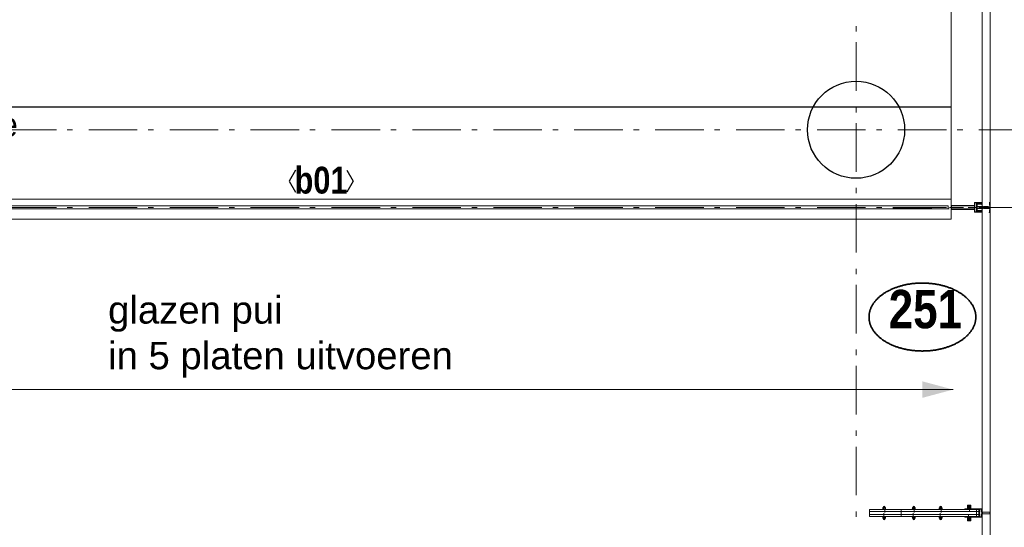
# Model space of a CAD drawing. Header units: millimetres. Extents: x 45699 to 251499, y 244 to 86446.
# Tile 201 of 240: x 235528 to 240598, y 44752 to 47367. Entities that reach past the tile are written whole.
import ezdxf
from ezdxf.enums import TextEntityAlignment as Align

# ---------------------------------------------------------------- set-up
doc = ezdxf.new("R2010")
doc.units = ezdxf.units.MM
doc.header["$LTSCALE"] = 400
for name, pattern in [('STYLE_06', [1.041641, 0.625, -0.208282, 0.069427, -0.138931]), ('STYLE_15', [0.240945, 0.11811, -0.059055, 0.004724, -0.059055]), ('STYLE_16', [0.177165, 0.11811, -0.059055]), ('STYLE_21', [0.138889, 0.069444, -0.069444])]:
    doc.linetypes.add(name, pattern=pattern)
for name, color, linetype, lineweight in [('Buitenkozijnen', 140, 'Continuous', 15), ('Detailaanduiding', 5, 'Continuous', 70), ('Kozijnmerken', 43, 'Continuous', 9), ('mat-baksteen', 5, 'Continuous', 25), ('mat-beton (ihwg)', 5, 'Continuous', 25), ('mat-glas-vert', 140, 'Continuous', 15), ('None', 7, 'Continuous', 9), ('Tekst', 140, 'Continuous', 15)]:
    doc.layers.add(name, color=color, linetype=linetype, lineweight=lineweight)
doc.layers.add('inlay', color=6, linetype='Continuous')
doc.layers.add('plat', color=5, linetype='Continuous')
doc.styles.add('Arial', font='arial.ttf', dxfattribs={"height": 176.388889})
doc.styles.add('Arial Narrow (bold)', font='ARIALNB.TTF', dxfattribs={"height": 172.861111})
doc.styles.add('s100', font='stylu.ttf', dxfattribs={"height": 100})
doc.styles.get("Standard").update_dxf_attribs({"font": 'arial.ttf'})

# ---------------------------------------------------------------- blocks, each defined once
blk = doc.blocks.new('*U671')
at = {"layer": 'mat-glas-vert', "color": 140, "lineweight": 15}
blk.add_lwpolyline([(44638.1, 8219.8), (44654.1, 8219.8), (44654.1, 2858), (51425.9, 2858), (51425.9, 2842), (44638.1, 2842)], close=True, dxfattribs=at)
at = {"layer": 'None', "color": 8, "linetype": 'Continuous', "lineweight": 5}
blk.add_lwpolyline([(44626.1, 8219.8), (44666.1, 8219.8), (44666.1, 2893), (51440.9, 2892.9), (51440.9, 2790), (50125.7, 2790), (44626.1, 2790)], close=True, dxfattribs=at)
blk = doc.blocks.new('Kolom O 500')
at = {"layer": 'mat-beton (ihwg)', "lineweight": 25}
blk.add_circle((0, 0), 250, dxfattribs=at)
blk = doc.blocks.new('*U497')
at = {"layer": 'None', "color": 8, "lineweight": 5, "flags": 128}
for points in [[(-5, -154.3), (-5, -154.3, 0.414214), (-5.5, -154.8), (-5.5, -172.5), (-5.5, -172.5, 0.414214), (-5, -173), (-4, -173), (-4, -173, 0.414214), (-3.5, -172.5), (-3.5, -172.5, 0.414214), (-4, -172), (-4.5, -172), (-4.5, -168.8), (-4.5, -168.8, -0.414214), (-4, -168.3), (-2.7, -168.3), (-2.7, -168.3, 0.221695), (-1.9, -167.9), (-0.8, -166.5), (-0.8, -166.5, -0.466308), (0.8, -166.5), (2, -167.9), (2, -167.9, 0.221695), (2.7, -168.3), (4, -168.3), (4, -168.3, -0.414214), (4.5, -168.8), (4.5, -172), (4, -172), (4, -172, 0.414214), (3.5, -172.5), (3.5, -172.5, 0.414214), (4, -173), (5, -173), (5, -173, 0.414214), (5.5, -172.5), (5.5, -154.8), (5.5, -154.8, 0.414214), (5, -154.3), (4.7, -154.3), (4.7, -155), (4.7, -155, -0.414214), (4.4, -155.3), (4.1, -155.3), (4.1, -155.3, -0.414214), (3.3, -154.5), (3.3, -150.6), (3.3, -150.6, -0.414214), (4.1, -149.8), (4.4, -149.8), (4.4, -149.8, -0.414214), (4.7, -150.1), (4.7, -150.8), (5, -150.8), (5, -150.8, 0.414214), (5.5, -150.3), (5.5, -137.6), (5.5, -137.6, 0.351868), (5.3, -137.3), (5.3, -137.3, 0.351868), (4.9, -137.5), (4.1, -139.2), (4.1, -139.2, 0.314902), (4.2, -139.4), (4.5, -139.7), (4.5, -139.7, -0.198912), (4.5, -139.9), (4.5, -140.1), (4.5, -140.1, -0.198912), (4.5, -140.3), (4.2, -140.6), (4.2, -140.6, 0.414214), (4.2, -140.8), (4.5, -141.1), (4.5, -141.1, -0.198912), (4.5, -141.3), (4.5, -141.5), (4.5, -141.5, -0.198912), (4.5, -141.7), (4.2, -142), (4.2, -142, 0.414214), (4.2, -142.2), (4.5, -142.5), (4.5, -142.5, -0.198912), (4.5, -142.7), (4.5, -143.2), (4.5, -143.2, -0.087489), (4.5, -143.3), (4.2, -144.1), (4.2, -148.5), (4.2, -148.5, -0.414214), (3.9, -148.8), (-3.9, -148.8), (-3.9, -148.8, -0.414214), (-4.2, -148.5), (-4.2, -144.1), (-4.5, -143.3), (-4.5, -143.3, -0.087489), (-4.5, -143.2), (-4.5, -142.7), (-4.5, -142.7, -0.198912), (-4.4, -142.5), (-4.1, -142.2), (-4.1, -142.2, 0.414214), (-4.1, -142), (-4.4, -141.7), (-4.4, -141.7, -0.198912), (-4.5, -141.5), (-4.5, -141.3), (-4.5, -141.3, -0.198912), (-4.4, -141.1), (-4.1, -140.8), (-4.1, -140.8, 0.414214), (-4.1, -140.6), (-4.4, -140.3), (-4.4, -140.3, -0.198912), (-4.5, -140.1), (-4.5, -139.9), (-4.5, -139.9, -0.198912), (-4.4, -139.7), (-4.1, -139.4), (-4.1, -139.4, 0.314902), (-4.1, -139.2), (-4.9, -137.5), (-4.9, -137.5, 0.351868), (-5.3, -137.3), (-5.3, -137.3, 0.351868), (-5.5, -137.6), (-5.5, -150.3), (-5.5, -150.3, 0.414214), (-5, -150.8), (-4.7, -150.8), (-4.7, -150.1), (-4.7, -150.1, -0.414214), (-4.4, -149.8), (-4.1, -149.8), (-4.1, -149.8, -0.414214), (-3.3, -150.6), (-3.3, -154.5), (-3.3, -154.5, -0.414214), (-4.1, -155.3), (-4.4, -155.3), (-4.4, -155.3, -0.414214), (-4.7, -155), (-4.7, -154.3)], [(-1.8, -149.8, 0.414214), (-2.3, -150.3), (-2.3, -155.1), (-2.3, -155.1, 0.414214), (-2.1, -155.3), (2.1, -155.3), (2.1, -155.3, 0.414214), (2.3, -155.1), (2.3, -150.3), (2.3, -150.3, 0.414214), (1.8, -149.8), (-1.8, -149.8)], [(-4.5, -161.7, -0.414214), (-4, -161.2), (-2.7, -161.2), (-2.7, -161.2, 0.414214), (-2.5, -161), (-2.5, -160.4), (-2.5, -160.4, 0.414214), (-2.7, -160.2), (-4, -160.2), (-4, -160.2, -0.414214), (-4.5, -159.7), (-4.5, -156.8), (-4.5, -156.8, -0.414214), (-4, -156.3), (4, -156.3), (4, -156.3, -0.414214), (4.5, -156.8), (4.5, -159.7), (4.5, -159.7, -0.414214), (4, -160.2), (2.7, -160.2), (2.7, -160.2, 0.414214), (2.5, -160.4), (2.5, -161), (2.5, -161, 0.414214), (2.7, -161.2), (4, -161.2), (4, -161.2, -0.414214), (4.5, -161.7), (4.5, -166.8), (4.5, -166.8, -0.414214), (4, -167.3), (3, -167.3), (3, -167.3, -0.221695), (2.6, -167.1), (1.5, -165.9), (1.5, -165.9, 0.466308), (-1.5, -165.9), (-2.6, -167.1), (-2.6, -167.1, -0.221695), (-2.9, -167.3), (-4, -167.3), (-4, -167.3, -0.414214), (-4.5, -166.8), (-4.5, -161.7)]]:
    blk.add_lwpolyline(points, format="xyb", close=True, dxfattribs=at)
blk = doc.blocks.new('*U498')
at = {"layer": 'None', "color": 8, "lineweight": 5, "flags": 128}
for points in [[(-13.5, -182.8), (-13.5, -181.9), (-14.5, -181.1), (-14.5, -181.1, 0.36397), (-14.9, -181.1), (-14.9, -181.1), (-15.4, -181.5), (-15.4, -181.5, -0.36397), (-15.8, -181.5), (-15.8, -181.5), (-16.3, -181.1), (-16.3, -181.1, 0.36397), (-16.7, -181.1), (-16.7, -181.1), (-17.2, -181.5), (-17.2, -181.5, -0.36397), (-17.6, -181.5), (-17.6, -181.5), (-18.1, -181.1), (-18.1, -181.1, 0.36397), (-18.5, -181.1), (-18.5, -181.1), (-19, -181.5), (-19, -181.5, -0.36397), (-19.4, -181.5), (-19.4, -181.5), (-19.9, -181.1), (-19.9, -181.1, 0.36397), (-20.3, -181.1), (-20.3, -181.1), (-20.8, -181.5), (-20.8, -181.5, -0.36397), (-21.2, -181.5), (-21.2, -181.5), (-21.7, -181.1), (-21.7, -181.1, 0.36397), (-22.1, -181.1), (-22.1, -181.1), (-22.4, -181.3), (-23.2, -181.3), (-23.5, -181.1), (-23.5, -181.1, 0.36397), (-23.9, -181.1), (-23.9, -181.1), (-24.2, -181.3), (-24.5, -181.3), (-24.5, -181.3, -0.267949), (-24.8, -181.2), (-24.8, -181.2), (-24.9, -180.9), (-24.9, -180.9, 0.339454), (-25.3, -180.7), (-25.3, -180.7, 0.339454), (-25.5, -181), (-25.5, -181), (-25.5, -184.4), (-25.5, -184.4, 0.414214), (-25.2, -184.7), (-25.2, -184.7), (-24.3, -184.7), (-24.3, -184.7, 0.414214), (-24, -184.4), (-24, -184.4), (-24, -182.7), (-24, -182.7, 0.236068), (-24.1, -182.5), (-24.1, -182.5), (-24.1, -182.5, -0.548276), (-24, -182.2), (-24, -182.2, -0.548276), (-23.8, -182.4), (-23.8, -182.4), (-23.8, -182.4, 0.250388), (-23.6, -182.3), (-23.6, -182.3), (-22.8, -182.3), (-22.8, -182.3, -0.414214), (-22.5, -182.6), (-22.5, -182.6), (-22.5, -183.3), (-22.5, -183.3, 0.414214), (-22.2, -183.6), (-22.2, -183.6), (-22, -183.6), (-22, -183.6, 0.131652), (-21.8, -183.5), (-21.8, -183.5), (-20.5, -182.8), (-13.5, -182.8)], [(-6, -180.7), (-6, -180.7, -0.388879), (-8.7, -183.2), (-8.7, -183.2), (-20.4, -183.2), (-21.6, -183.9), (-22.9, -183.9), (-22.9, -182.7), (-23.8, -182.7), (-23.8, -184.8), (23.8, -184.8), (23.8, -182.7), (22.9, -182.7), (22.9, -183.9), (21.7, -183.9), (20.4, -183.2), (8.7, -183.2), (8.7, -183.2, -0.388879), (6, -180.7), (6, -180.7), (5.3, -173.2), (2.5, -173.2), (2.5, -171.2), (-2.5, -171.2), (-2.5, -173.2), (-5.3, -173.2), (-6, -180.7)], [(13.5, -182.8), (13.5, -181.9), (14.5, -181.1), (14.5, -181.1, -0.36397), (14.9, -181.1), (14.9, -181.1), (15.4, -181.5), (15.4, -181.5, 0.36397), (15.8, -181.5), (15.8, -181.5), (16.3, -181.1), (16.3, -181.1, -0.36397), (16.7, -181.1), (16.7, -181.1), (17.2, -181.5), (17.2, -181.5, 0.36397), (17.6, -181.5), (17.6, -181.5), (18.1, -181.1), (18.1, -181.1, -0.36397), (18.5, -181.1), (18.5, -181.1), (19, -181.5), (19, -181.5, 0.36397), (19.4, -181.5), (19.4, -181.5), (19.9, -181.1), (19.9, -181.1, -0.36397), (20.3, -181.1), (20.3, -181.1), (20.8, -181.5), (20.8, -181.5, 0.36397), (21.2, -181.5), (21.2, -181.5), (21.7, -181.1), (21.7, -181.1, -0.36397), (22.1, -181.1), (22.1, -181.1), (22.4, -181.3), (23.2, -181.3), (23.5, -181.1), (23.5, -181.1, -0.36397), (23.9, -181.1), (23.9, -181.1), (24.2, -181.3), (24.5, -181.3), (24.5, -181.3, 0.267949), (24.8, -181.2), (24.8, -181.2), (25, -180.9), (25, -180.9, -0.339454), (25.3, -180.7), (25.3, -180.7, -0.339454), (25.5, -181), (25.5, -181), (25.5, -184.4), (25.5, -184.4, -0.414214), (25.2, -184.7), (25.2, -184.7), (24.3, -184.7), (24.3, -184.7, -0.414214), (24, -184.4), (24, -184.4), (24, -182.7), (24, -182.7, -0.236068), (24.1, -182.5), (24.1, -182.5), (24.1, -182.5, 0.548276), (24.1, -182.2), (24.1, -182.2, 0.548276), (23.9, -182.4), (23.9, -182.4), (23.9, -182.4, -0.250388), (23.6, -182.3), (23.6, -182.3), (22.8, -182.3), (22.8, -182.3, 0.414214), (22.5, -182.6), (22.5, -182.6), (22.5, -183.3), (22.5, -183.3, -0.414214), (22.2, -183.6), (22.2, -183.6), (22, -183.6), (22, -183.6, -0.131652), (21.8, -183.5), (21.8, -183.5), (20.5, -182.8), (13.5, -182.8)]]:
    blk.add_lwpolyline(points, format="xyb", close=True, dxfattribs=at)
blk = doc.blocks.new('verticale stijl 150x50 UV')
at = {"layer": 'None', "color": 8, "linetype": 'STYLE_15', "lineweight": 5}
blk.add_line((0, -216), (0, 35), dxfattribs=at)
at = {"layer": 'None', "color": 8, "lineweight": 5}
for p, q in [((-25.6, -142.7), (-25.6, -142.7)), ((-25.6, -144.4), (-25.6, -144.4)), ((-24.8, -133.4), (-24.8, -133.4)), ((-24.8, -134.2), (-24.8, -134.2)), ((-24.8, -135), (-24.8, -135)), ((-24.8, -135.8), (-24.8, -135.8)), ((-24.8, -136.6), (-24.8, -136.6)), ((-24.8, -137.4), (-24.8, -137.4)), ((-24.8, -138.3), (-24.8, -138.3)), ((-24.8, -139.1), (-24.8, -139.1)), ((-24.8, -139.9), (-24.8, -139.9)), ((-24.8, -140.7), (-24.8, -140.7)), ((-24.8, -141.5), (-24.8, -141.5)), ((-24.8, -142.3), (-24.8, -142.3)), ((-24.8, -143.1), (-24.8, -143.1)), ((-24.8, -144.8), (-24.8, -144.8)), ((-24, -133), (-24, -133)), ((-24, -133.8), (-24, -133.8)), ((-24, -134.6), (-24, -134.6)), ((-24, -135.4), (-24, -135.4)), ((-24, -136.2), (-24, -136.2)), ((-24, -137), (-24, -137)), ((-24, -137.9), (-24, -137.9)), ((-24, -138.7), (-24, -138.7)), ((-24, -139.5), (-24, -139.5)), ((-24, -140.3), (-24, -140.3)), ((-24, -141.1), (-24, -141.1)), ((-24, -141.9), (-24, -141.9)), ((-24, -142.7), (-24, -142.7)), ((-24, -144.4), (-24, -144.4)), ((-23.2, -133.4), (-23.2, -133.4)), ((-23.2, -134.2), (-23.2, -134.2)), ((-23.2, -135), (-23.2, -135)), ((-23.2, -135.8), (-23.2, -135.8)), ((-23.2, -136.6), (-23.2, -136.6)), ((-23.2, -137.4), (-23.2, -137.4)), ((-23.2, -138.3), (-23.2, -138.3)), ((-23.2, -139.1), (-23.2, -139.1)), ((-23.2, -139.9), (-23.2, -139.9)), ((-23.2, -140.7), (-23.2, -140.7)), ((-23.2, -141.5), (-23.2, -141.5)), ((-23.2, -144.8), (-23.2, -144.8)), ((-22.4, -133), (-22.4, -133)), ((-22.4, -133.8), (-22.4, -133.8)), ((-22.4, -134.6), (-22.4, -134.6)), ((-22.4, -140.3), (-22.4, -140.3)), ((-22.4, -141.1), (-22.4, -141.1)), ((-22.4, -144.4), (-22.4, -144.4)), ((-21.6, -126.9), (-21.6, -126.9)), ((-21.6, -127.7), (-21.6, -127.7)), ((-21.6, -128.5), (-21.6, -128.5)), ((-21.6, -129.3), (-21.6, -129.3)), ((-21.6, -130.1), (-21.6, -130.1)), ((-21.6, -130.9), (-21.6, -130.9)), ((-21.6, -131.8), (-21.6, -131.8)), ((-21.6, -132.6), (-21.6, -132.6)), ((-21.6, -133.4), (-21.6, -133.4)), ((-21.6, -134.2), (-21.6, -134.2)), ((-21.6, -135), (-21.6, -135)), ((-21.6, -139.9), (-21.6, -139.9)), ((-21.6, -140.7), (-21.6, -140.7)), ((-21.6, -141.5), (-21.6, -141.5)), ((-21.6, -144.8), (-21.6, -144.8)), ((-20.7, -126.5), (-20.7, -126.5)), ((-20.7, -128.9), (-20.7, -128.9)), ((-20.7, -129.7), (-20.7, -129.7)), ((-20.7, -130.5), (-20.7, -130.5)), ((-20.7, -131.4), (-20.7, -131.4)), ((-20.7, -132.2), (-20.7, -132.2)), ((-20.7, -133), (-20.7, -133)), ((-20.7, -133.8), (-20.7, -133.8)), ((-20.7, -134.6), (-20.7, -134.6)), ((-20.7, -135.4), (-20.7, -135.4)), ((-20.7, -136.2), (-20.7, -136.2)), ((-20.7, -137), (-20.7, -137)), ((-20.7, -137.9), (-20.7, -137.9)), ((-20.7, -138.7), (-20.7, -138.7)), ((-20.7, -139.5), (-20.7, -139.5)), ((-20.7, -140.3), (-20.7, -140.3)), ((-20.7, -141.1), (-20.7, -141.1)), ((-20.7, -144.4), (-20.7, -144.4)), ((-19.9, -126.1), (-19.9, -126.1)), ((-19.9, -130.1), (-19.9, -130.1)), ((-19.9, -130.9), (-19.9, -130.9)), ((-19.9, -131.8), (-19.9, -131.8)), ((-19.9, -132.6), (-19.9, -132.6)), ((-19.9, -133.4), (-19.9, -133.4)), ((-19.9, -134.2), (-19.9, -134.2)), ((-19.9, -135), (-19.9, -135)), ((-19.9, -135.8), (-19.9, -135.8)), ((-19.9, -136.6), (-19.9, -136.6)), ((-19.9, -137.4), (-19.9, -137.4)), ((-19.9, -138.3), (-19.9, -138.3)), ((-19.9, -139.1), (-19.9, -139.1)), ((-19.9, -139.9), (-19.9, -139.9)), ((-19.9, -140.7), (-19.9, -140.7)), ((-19.9, -141.5), (-19.9, -141.5)), ((-19.9, -142.3), (-19.9, -142.3)), ((-19.9, -143.1), (-19.9, -143.1)), ((-19.9, -143.9), (-19.9, -143.9)), ((-19.1, -126.5), (-19.1, -126.5)), ((-19.1, -127.3), (-19.1, -127.3)), ((-19.1, -128.9), (-19.1, -128.9)), ((-19.1, -129.7), (-19.1, -129.7)), ((-19.1, -130.5), (-19.1, -130.5)), ((-19.1, -131.4), (-19.1, -131.4)), ((-19.1, -132.2), (-19.1, -132.2)), ((-19.1, -133), (-19.1, -133)), ((-19.1, -133.8), (-19.1, -133.8)), ((-19.1, -134.6), (-19.1, -134.6)), ((-19.1, -140.3), (-19.1, -140.3)), ((-19.1, -141.1), (-19.1, -141.1)), ((-19.1, -141.9), (-19.1, -141.9)), ((-18.3, -127.7), (-18.3, -127.7)), ((-18.3, -128.5), (-18.3, -128.5)), ((-18.3, -129.3), (-18.3, -129.3)), ((-18.3, -133.4), (-18.3, -133.4)), ((-18.3, -134.2), (-18.3, -134.2)), ((-18.3, -135), (-18.3, -135)), ((-18.3, -139.9), (-18.3, -139.9)), ((-18.3, -140.7), (-18.3, -140.7)), ((-18.3, -141.5), (-18.3, -141.5)), ((-18.3, -142.3), (-18.3, -142.3)), ((-17.5, -133), (-17.5, -133)), ((-17.5, -133.8), (-17.5, -133.8)), ((-17.5, -134.6), (-17.5, -134.6)), ((-17.5, -135.4), (-17.5, -135.4)), ((-17.5, -136.2), (-17.5, -136.2)), ((-17.5, -137), (-17.5, -137)), ((-17.5, -137.9), (-17.5, -137.9)), ((-17.5, -138.7), (-17.5, -138.7)), ((-17.5, -139.5), (-17.5, -139.5)), ((-17.5, -140.3), (-17.5, -140.3)), ((-17.5, -141.1), (-17.5, -141.1)), ((-17.5, -141.9), (-17.5, -141.9)), ((-17.5, -142.7), (-17.5, -142.7)), ((-16.7, -133.4), (-16.7, -133.4)), ((-16.7, -134.2), (-16.7, -134.2)), ((-16.7, -135), (-16.7, -135)), ((-16.7, -135.8), (-16.7, -135.8)), ((-16.7, -136.6), (-16.7, -136.6)), ((-16.7, -137.4), (-16.7, -137.4)), ((-16.7, -138.3), (-16.7, -138.3)), ((-16.7, -139.1), (-16.7, -139.1)), ((-16.7, -139.9), (-16.7, -139.9)), ((-16.7, -140.7), (-16.7, -140.7)), ((-16.7, -141.5), (-16.7, -141.5)), ((-16.7, -142.3), (-16.7, -142.3)), ((-16.7, -143.1), (-16.7, -143.1)), ((-15.9, -141.1), (-15.9, -141.1)), ((-15.9, -141.9), (-15.9, -141.9)), ((-15.9, -142.7), (-15.9, -142.7)), ((-15.9, -144.4), (-15.9, -144.4)), ((-15.1, -142.3), (-15.1, -142.3)), ((-15.1, -143.1), (-15.1, -143.1)), ((-15.1, -143.9), (-15.1, -143.9)), ((-15.1, -144.8), (-15.1, -144.8)), ((-14.2, -141.9), (-14.2, -141.9)), ((-14.2, -142.7), (-14.2, -142.7)), ((-14.2, -143.5), (-14.2, -143.5)), ((-14.2, -144.4), (-14.2, -144.4)), ((-13.4, -143.1), (-13.4, -143.1)), ((-13.4, -143.9), (-13.4, -143.9))]:
    blk.add_line(p, q, dxfattribs=at)
at = {"layer": 'None', "color": 8, "linetype": 'STYLE_16', "lineweight": 5}
for p, q in [((-2.2, -155.1), (0, -154.5)), ((-2.2, -156.7), (-2.2, -155.1)), ((-1.5, -156.9), (-1.5, -155)), ((-1, -157), (-1, -155.1)), ((2.3, -155.1), (0, -154.5)), ((1, -157), (1, -155.1)), ((1.5, -156.9), (1.5, -155)), ((2.3, -156.7), (2.3, -155.1))]:
    blk.add_line(p, q, dxfattribs=at)
at = {"layer": 'None', "color": 8, "linetype": 'Continuous', "lineweight": 5, "flags": 128}
for points in [[(-10, 15.4), (10, 15.4), (10, -104.8), (25, -104.8), (25, -116.8), (-25, -116.8), (-25, -104.8), (-10, -104.8)], [(-8, 13.4), (-8, -104.8), (8, -104.8), (8, 13.4)], [(8, -106.8), (-8, -106.8), (-23, -106.8), (-23, -114.8), (23, -114.8), (23, -106.8)]]:
    blk.add_lwpolyline(points, close=True, dxfattribs=at)
at = {"layer": 'None', "color": 8, "lineweight": 5, "flags": 128}
for points in [[(-14.8, -144.8), (-14.8, -144.8, 0.390793), (-13.2, -143.5), (-13.2, -143.5, 0.390793), (-14.4, -141.8), (-14.4, -141.8, -0.352623), (-16, -139.9), (-16, -133.1), (-16, -133.1, 0.414214), (-16.3, -132.8), (-17.6, -132.8), (-18.1, -133), (-18.1, -133, -0.520293), (-18.3, -132.8), (-18.3, -130.1), (-18.2, -130), (-18.2, -128), (-18.2, -128, -0.577863), (-18.1, -127.7), (-18, -127.7), (-18, -127.7, 0.366605), (-17.7, -127.5), (-17.7, -127.5, 0.366605), (-17.9, -127.1), (-17.9, -127.1, -0.130834), (-19.2, -126.1), (-19.2, -126.1, 0.439074), (-20.7, -126.1), (-20.7, -126.1, -0.133252), (-22, -127.1), (-22, -127.1, 0.366605), (-22.2, -127.5), (-22.2, -127.5, 0.366605), (-21.9, -127.7), (-21.8, -127.7), (-21.8, -127.7, -0.577455), (-21.8, -128), (-21.8, -130), (-21.6, -130.1), (-21.6, -132.8), (-21.6, -132.8, -0.52048), (-21.9, -133), (-22.4, -132.8), (-24.7, -132.8), (-24.7, -132.8, 0.414214), (-25, -133.1), (-25, -140.9), (-25, -140.9, -0.255976), (-25.9, -142.6), (-25.9, -142.6, 0.749676), (-25.3, -144.8), (-21.2, -144.8), (-21.2, -144.8, 0.414214), (-19.2, -142.8), (-19.2, -142.8, -0.402808), (-18.7, -142.3), (-18.7, -142.3, -0.402808), (-18.2, -142.8), (-18.2, -142.8, 0.233259), (-18, -143.1), (-14.6, -143.6), (-14.6, -143.6, -0.419014), (-14.5, -143.7), (-14.5, -143.7, -0.419014), (-14.6, -143.8), (-16, -143.8), (-16, -143.8, 0.414214), (-16.5, -144.3), (-16.5, -144.3, 0.414214), (-16, -144.8)], [(-23.2, -141.6), (-23.2, -141.6, 0.418874), (-23.7, -142.1), (-23.7, -142.1, -0.396568), (-25.3, -143.4), (-25.3, -143.4, 0.437017), (-25.7, -143.7), (-25.7, -143.7, 0.437017), (-25.4, -144), (-21.9, -144), (-21.9, -144, 0.263556), (-20.2, -143), (-20.2, -143, 0.552342), (-20.8, -141.8)], [(25, -132.6), (25, -116.8), (23.1, -116.8), (-23.1, -116.8), (-25, -116.8), (-25, -132.6), (-22.1, -132.6), (-22.1, -128), (-22.6, -128), (-22.6, -126.6), (-22.1, -126.6), (-22.1, -124.7), (-21.9, -124.5), (-21.9, -120.3), (-21.9, -120.3, -0.414214), (-20.2, -118.6), (-20.1, -118.6), (-20.1, -118.6, -0.414214), (-18.4, -120.3), (-18.4, -124.5), (-18.2, -124.7), (-18.2, -126.6), (-17.7, -126.6), (-17.7, -128), (-18.2, -128), (-18.2, -132.6), (-16.3, -132.6), (-16.3, -119.8), (-16.3, -119.8, -0.414214), (-15.1, -118.6), (-15.1, -118.6), (-6.5, -118.6), (-6.5, -118.6, -0.414214), (-5.3, -119.8), (-5.3, -136.8), (-3.9, -136.8), (-3.9, -139.6), (-4.3, -140), (-3.9, -140.4), (-3.9, -141), (-4.3, -141.4), (-3.9, -141.8), (-3.9, -142.4), (-4.3, -142.8), (-3.9, -143.8), (-3.9, -148.6), (-2.2, -148.6), (-2.2, -137.8), (-2.2, -137.8, -0.414214), (0, -135.6), (0, -135.6), (0, -135.6, -0.414214), (2.2, -137.8), (2.2, -148.6), (3.9, -148.6), (3.9, -143.8), (4.3, -142.8), (3.9, -142.4), (3.9, -141.8), (4.3, -141.4), (3.9, -141), (3.9, -140.4), (4.3, -140), (3.9, -139.6), (3.9, -136.8), (5.4, -136.8), (5.4, -119.8), (5.4, -119.8, -0.414214), (6.6, -118.6), (6.6, -118.6), (15.1, -118.6), (15.1, -118.6, -0.414214), (16.3, -119.8), (16.3, -132.6), (18.2, -132.6), (18.2, -128), (17.7, -128), (17.7, -126.6), (18.2, -126.6), (18.2, -124.7), (18.5, -124.5), (18.5, -120.3), (18.5, -120.3, -0.414214), (20.2, -118.6), (20.2, -118.6), (20.2, -118.6, -0.414214), (21.9, -120.3), (21.9, -124.5), (22.1, -124.7), (22.1, -126.6), (22.6, -126.6), (22.6, -128), (22.1, -128), (22.1, -132.6)], [(-23, -135.9), (-23, -135.9, -0.414214), (-22.1, -135), (-22.1, -135, -0.414214), (-21.3, -135.9), (-21.3, -138.8), (-21.3, -138.8, -0.414214), (-22.1, -139.6), (-22.1, -139.6, -0.414214), (-23, -138.8)], [(-21, -127.8, -0.29188), (-20.8, -127.3), (-20.3, -126.9), (-20.3, -126.9, -0.344328), (-19.7, -126.9), (-19.2, -127.3), (-19.2, -127.3, -0.29188), (-19, -127.8), (-19.4, -129.5), (-19.4, -129.5, -0.348796), (-20, -130), (-20, -130, -0.348796), (-20.6, -129.5), (-21, -127.8)], [(-18.8, -139.6, -0.414214), (-19.7, -138.8), (-19.7, -135.9), (-19.7, -135.9, -0.414214), (-18.8, -135), (-18.8, -135, -0.414214), (-18, -135.9), (-18, -138.8), (-18, -138.8, -0.414214), (-18.8, -139.6)], [(14.8, -144.8), (14.8, -144.8, -0.390793), (13.3, -143.5), (13.3, -143.5, -0.390793), (14.4, -141.8), (14.4, -141.8, 0.352623), (16, -139.9), (16, -133.1), (16, -133.1, -0.414214), (16.3, -132.8), (17.6, -132.8), (18.1, -133), (18.1, -133, 0.520293), (18.4, -132.8), (18.4, -130.1), (18.2, -130), (18.2, -128), (18.2, -128, 0.577863), (18.2, -127.7), (18.1, -127.7), (18.1, -127.7, -0.366605), (17.8, -127.5), (17.8, -127.5, -0.366605), (18, -127.1), (18, -127.1, 0.130834), (19.3, -126.1), (19.3, -126.1, -0.439074), (20.7, -126.1), (20.7, -126.1, 0.133252), (22.1, -127.1), (22.1, -127.1, -0.366605), (22.3, -127.5), (22.3, -127.5, -0.366605), (22, -127.7), (21.9, -127.7), (21.9, -127.7, 0.577455), (21.8, -128), (21.8, -130), (21.7, -130.1), (21.7, -132.8), (21.7, -132.8, 0.52048), (21.9, -133), (22.4, -132.8), (24.7, -132.8), (24.7, -132.8, -0.414214), (25, -133.1), (25, -140.9), (25, -140.9, 0.255976), (25.9, -142.6), (25.9, -142.6, -0.749676), (25.3, -144.8), (21.2, -144.8), (21.2, -144.8, -0.414214), (19.2, -142.8), (19.2, -142.8, 0.402808), (18.7, -142.3), (18.7, -142.3, 0.402808), (18.2, -142.8), (18.2, -142.8, -0.233259), (18, -143.1), (14.6, -143.6), (14.6, -143.6, 0.419014), (14.5, -143.7), (14.5, -143.7, 0.419014), (14.6, -143.8), (16, -143.8), (16, -143.8, -0.414214), (16.5, -144.3), (16.5, -144.3, -0.414214), (16, -144.8)], [(18.9, -139.6, 0.414214), (19.7, -138.8), (19.7, -135.9), (19.7, -135.9, 0.414214), (18.9, -135), (18.9, -135, 0.414214), (18, -135.9), (18, -138.8), (18, -138.8, 0.414214), (18.9, -139.6)], [(21, -127.8, 0.29188), (20.8, -127.3), (20.3, -126.9), (20.3, -126.9, 0.344328), (19.7, -126.9), (19.2, -127.3), (19.2, -127.3, 0.29188), (19, -127.8), (19.4, -129.5), (19.4, -129.5, 0.348796), (20, -130), (20, -130, 0.348796), (20.6, -129.5), (21, -127.8)], [(23.2, -141.6), (23.2, -141.6, -0.418874), (23.7, -142.1), (23.7, -142.1, 0.396568), (25.3, -143.4), (25.3, -143.4, -0.437017), (25.7, -143.7), (25.7, -143.7, -0.437017), (25.4, -144), (21.9, -144), (21.9, -144, -0.263556), (20.2, -143), (20.2, -143, -0.552342), (20.8, -141.8)], [(23, -135.9), (23, -135.9, 0.414214), (22.2, -135), (22.2, -135, 0.414214), (21.3, -135.9), (21.3, -138.8), (21.3, -138.8, 0.414214), (22.2, -139.6), (22.2, -139.6, 0.414214), (23, -138.8)], [(0, -157.1), (0, -157.1, -0.163834), (-4.3, -155.6), (-4.3, -155.6), (-4.3, -155.6, -0.234469), (-4.7, -154.8), (-4.7, -154.8), (-4.7, -153.6), (4.8, -153.6), (4.8, -154.8), (4.8, -154.8, -0.234469), (4.4, -155.6), (4.4, -155.6), (4.4, -155.6, -0.163834), (0, -157.1), (0, -157.1)]]:
    blk.add_lwpolyline(points, format="xyb", close=True, dxfattribs=at)
blk.add_lwpolyline([(4, -118.6), (4, -134.3), (-4, -134.3), (-4, -118.6)], close=True, dxfattribs=at)
at = {"layer": 'None', "color": 8, "linetype": 'STYLE_16', "lineweight": 5}
for centre, radius, start, end in [((-1.6, -158.4), 3.38, 79.3357, 100.6643), ((0, -163.2), 8.16, 82.9585, 97.0415), ((0, -160.4), 3.5, 73.4149, 106.5851), ((1.6, -158.4), 3.38, 79.3357, 100.6643)]:
    blk.add_arc(centre, radius, start, end, dxfattribs=at)
at = {"layer": 'None', "color": 7}
for name in ['*U497', '*U498']:
    blk.add_blockref(name, (0, 0), dxfattribs=at)
blk = doc.blocks.new('Vliesgevelelement 4 150x50 1_200')
at = {"layer": 'Buitenkozijnen', "color": 7, "xscale": -1, "rotation": 270.0000000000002}
blk.add_blockref('verticale stijl 150x50 UV', (-5.2, 0), dxfattribs=at)
blk = doc.blocks.new('Kozijnmerk 50')
at = {"layer": 'Kozijnmerken', "color": 92, "linetype": 'Continuous', "lineweight": 25}
for points in [[(-132.2, 50.6), (-164.8, -5.8), (-132.2, -62.1)], [(132.2, 50.6), (164.8, -5.8), (132.2, -62.1)]]:
    blk.add_lwpolyline(points, dxfattribs=at)
at = {"layer": 'None', "color": 43, "style": 'Arial Narrow (bold)'}
blk.add_attdef('merk', text='', height=138.3, dxfattribs=at).set_placement((0, 0), align=Align.MIDDLE_CENTER)
blk = doc.blocks.new('*U1277')
at = {"layer": 'mat-glas-vert', "lineweight": 15}
blk.add_lwpolyline([(51183.6, 1283.5), (51583.6, 1283.5), (51583.6, 1268.5), (51183.6, 1268.5)], close=True, dxfattribs=at)
at = {"layer": 'None', "color": 8, "lineweight": 5}
for points in [[(51183.6, 1294), (51583.6, 1294), (51583.6, 1284), (51183.6, 1284)], [(51183.6, 1268), (51583.6, 1268), (51583.6, 1258), (51183.6, 1258)], [(51598.1, 1298), (51601.1, 1298), (51601.1, 1281), (51598.1, 1281)], [(51598.1, 1271), (51601.1, 1271), (51601.1, 1254), (51598.1, 1254)], [(51640.1, 1276), (51641.1, 1271), (51601.1, 1271), (51602.1, 1276), (51601.1, 1281), (51641.1, 1281)]]:
    blk.add_lwpolyline(points, close=True, dxfattribs=at)
at = {"layer": 'None', "color": 43, "lineweight": 9}
for points in [[(51598.1, 1281), (51598.1, 1298), (51511.1, 1298), (51511.1, 1295), (51595.1, 1295), (51595.1, 1281)], [(51598.1, 1271), (51598.1, 1254), (51511.1, 1254), (51511.1, 1257), (51595.1, 1257), (51595.1, 1271)]]:
    blk.add_lwpolyline(points, close=True, dxfattribs=at)
blk = doc.blocks.new('Detail')
at = {"layer": 'Detailaanduiding', "color": 1, "linetype": 'Continuous', "lineweight": 35}
blk.add_open_spline([(-134.1, 153.9), (-70.3, 177.4), (77, 177.4), (140.9, 153.9), (204.7, 130.5), (241.5, 89.9), (278.4, 49.3), (278.4, 2.4), (278.4, -44.5), (241.5, -85.1), (204.7, -125.7), (140.9, -149.2), (77, -172.6), (-70.3, -172.6), (-134.1, -149.2), (-198, -125.7), (-234.8, -85.1), (-271.6, -44.5), (-271.6, 2.4), (-271.6, 49.3), (-234.8, 89.9), (-198, 130.5), (-134.1, 153.9)], degree=2, knots=[0, 0, 0, 0.097932, 0.195864, 0.195864, 0.280023, 0.280023, 0.347931, 0.347931, 0.415846, 0.415846, 0.5, 0.5, 0.597932, 0.695864, 0.695864, 0.780023, 0.780023, 0.847931, 0.847931, 0.915846, 0.915846, 1, 1, 1], dxfattribs=at)
at = {"layer": 'Detailaanduiding', "style": 'Arial Narrow (bold)'}
blk.add_attdef('Detail', text='', height=197.6, dxfattribs=at).set_placement((-170.2, 142.2), align=Align.TOP_LEFT)
at = {"layer": 'None', "color": 0, "flags": 1}
blk.add_attdef('Fragment', (-271.6, -528.2), '', height=197.6, dxfattribs=at)
blk = doc.blocks.new('ba-bout glaszwaard')
at = {"layer": 'None', "color": 8, "lineweight": 5}
for p, q in [((-11.5, 5), (-9.5, 5)), ((47.5, 5), (45.5, 5)), ((-11.5, -5), (-9.5, -5)), ((47.5, -5), (45.5, -5))]:
    blk.add_line(p, q, dxfattribs=at)
at = {"layer": 'None', "color": 8, "linetype": 'Continuous', "lineweight": 5}
for p, q in [((-2.5, 3), (-8.5, 3)), ((38.5, 3), (44.5, 3)), ((-2.5, -3), (-8.5, -3)), ((38.5, -3), (44.5, -3))]:
    blk.add_line(p, q, dxfattribs=at)
at = {"layer": 'None', "color": 8, "linetype": 'STYLE_21', "lineweight": 5}
blk.add_lwpolyline([(-11.5, 2.5), (47.5, 2.5), (47.5, -2.5), (-11.5, -2.5)], close=True, dxfattribs=at)
at = {"layer": 'None', "color": 8, "linetype": 'Continuous', "lineweight": 5, "flags": 128}
for points in [[(-1.5, 6, 0.414214), (-2.5, 7), (-8.5, 7, 0.414214), (-9.5, 6), (-9.5, -6, 0.414214), (-8.5, -7), (-2.5, -7, 0.414214), (-1.5, -6)], [(37.5, 6, -0.414214), (38.5, 7), (44.5, 7, -0.414214), (45.5, 6), (45.5, -6, -0.414214), (44.5, -7), (38.5, -7, -0.414214), (37.5, -6)]]:
    blk.add_lwpolyline(points, format="xyb", close=True, dxfattribs=at)
at = {"layer": 'None', "color": 8, "linetype": 'Continuous', "lineweight": 5}
for points in [[(-1.5, 9), (-0.5, 9), (-0.5, -9), (-1.5, -9)], [(36.5, 9), (37.5, 9), (37.5, -9), (36.5, -9)]]:
    blk.add_lwpolyline(points, close=True, dxfattribs=at)
at = {"layer": 'None', "color": 8, "lineweight": 5}
for centre, start, end in [((-11.5, 0), 90, 270), ((47.5, 0), 270, 90)]:
    blk.add_arc(centre, 5, start, end, dxfattribs=at)
at = {"layer": 'None', "color": 8, "linetype": 'Continuous', "lineweight": 5}
for centre, start, end in [((-8.5, 4), 180, 270), ((-8.5, 2), 90, 180), ((-2.5, 4), 270, 0), ((-2.5, 2), 0, 90), ((38.5, 4), 180, 270), ((38.5, 2), 90, 180), ((44.5, 4), 270, 0), ((44.5, 2), 0, 90), ((-8.5, -2), 180, 270), ((-8.5, -4), 90, 180), ((-2.5, -4), 0, 90), ((38.5, -4), 90, 180), ((44.5, -2), 270, 0), ((44.5, -4), 0, 90)]:
    blk.add_arc(centre, 1, start, end, dxfattribs=at)
blk = doc.blocks.new('*U1432')
at = {"layer": 'None', "color": 8, "lineweight": 5}
for p, q in [((-15.5, -507.1), (-13.5, -507.1)), ((-15.5, -517.1), (-13.5, -517.1)), ((51.5, -507.1), (49.5, -507.1)), ((51.5, -517.1), (49.5, -517.1))]:
    blk.add_line(p, q, dxfattribs=at)
at = {"layer": 'None', "color": 8, "linetype": 'Continuous', "lineweight": 5}
for p, q in [((-6.5, -509.1), (-12.5, -509.1)), ((-6.5, -515.1), (-12.5, -515.1)), ((42.5, -509.1), (48.5, -509.1)), ((42.5, -515.1), (48.5, -515.1))]:
    blk.add_line(p, q, dxfattribs=at)
for points in [[(-22, -503.1), (-4.5, -503.1), (-4.5, -521.1), (-22, -521.1)], [(-5.5, -503.1), (-4.5, -503.1), (-4.5, -521.1), (-5.5, -521.1)], [(40.5, -503.1), (58, -503.1), (58, -521.1), (40.5, -521.1)], [(40.5, -503.1), (41.5, -503.1), (41.5, -521.1), (40.5, -521.1)]]:
    blk.add_lwpolyline(points, close=True, dxfattribs=at)
at = {"layer": 'None', "color": 8, "linetype": 'Continuous', "lineweight": 5, "flags": 128}
for points in [[(-5.5, -506.1, 0.414214), (-6.5, -505.1), (-12.5, -505.1, 0.414214), (-13.5, -506.1), (-13.5, -518.1, 0.414214), (-12.5, -519.1), (-6.5, -519.1, 0.414214), (-5.5, -518.1)], [(41.5, -506.1, -0.414214), (42.5, -505.1), (48.5, -505.1, -0.414214), (49.5, -506.1), (49.5, -518.1, -0.414214), (48.5, -519.1), (42.5, -519.1, -0.414214), (41.5, -518.1)]]:
    blk.add_lwpolyline(points, format="xyb", close=True, dxfattribs=at)
at = {"layer": 'None', "color": 8, "linetype": 'STYLE_21', "lineweight": 5}
blk.add_lwpolyline([(-15.5, -509.6), (51.5, -509.6), (51.5, -514.6), (-15.5, -514.6)], close=True, dxfattribs=at)
at = {"layer": 'None', "color": 8, "lineweight": 5}
for centre, start, end in [((-15.5, -512.1), 90, 270), ((51.5, -512.1), 270, 90)]:
    blk.add_arc(centre, 5, start, end, dxfattribs=at)
at = {"layer": 'None', "color": 8, "linetype": 'Continuous', "lineweight": 5}
for centre, start, end in [((-12.5, -508.1), 180, 270), ((-12.5, -510.1), 90, 180), ((-12.5, -514.1), 180, 270), ((-12.5, -516.1), 90, 180), ((-6.5, -508.1), 270, 0), ((-6.5, -510.1), 0, 90), ((-6.5, -516.1), 0, 90), ((42.5, -508.1), 180, 270), ((42.5, -510.1), 90, 180), ((42.5, -516.1), 90, 180), ((48.5, -508.1), 270, 0), ((48.5, -510.1), 0, 90), ((48.5, -514.1), 270, 0), ((48.5, -516.1), 0, 90)]:
    blk.add_arc(centre, 1, start, end, dxfattribs=at)
blk = doc.blocks.new('*U1433')
at = {"layer": 'mat-glas-vert', "lineweight": 15}
blk.add_lwpolyline([(10.5, 0), (25.5, 0), (25.5, -550), (10.5, -550)], close=True, dxfattribs=at)
at = {"layer": 'None', "color": 8, "lineweight": 5}
for points in [[(0, 0), (10, 0), (10, -550), (0, -550)], [(26, 0), (36, 0), (36, -550), (26, -550)], [(-4, -577), (13, -577), (13, -580), (-4, -580)], [(18, -619), (13, -620), (13, -580), (18, -581), (23, -580), (23, -620)], [(23, -577), (40, -577), (40, -580), (23, -580)]]:
    blk.add_lwpolyline(points, close=True, dxfattribs=at)
at = {"layer": 'None', "color": 43, "lineweight": 9}
for points in [[(13, -577), (-4, -577), (-4, -490), (-1, -490), (-1, -574), (13, -574)], [(23, -577), (40, -577), (40, -490), (37, -490), (37, -574), (23, -574)]]:
    blk.add_lwpolyline(points, close=True, dxfattribs=at)
at = {"layer": 'None', "color": 140, "lineweight": 15}
blk.add_lwpolyline([(0, -550), (36, -550), (36, -565), (0, -565)], close=True, dxfattribs=at)
at = {"layer": 'None', "color": 8}
for p in [(0, -75), (0, -226.9), (0, -365.6)]:
    blk.add_blockref('ba-bout glaszwaard', p, dxfattribs=at)
at = {"layer": 'None', "color": 7}
blk.add_blockref('*U1432', (0, 0), dxfattribs=at)
blk = doc.blocks.new('glazen vin')
at = {"layer": 'None', "color": 7}
blk.add_blockref('*U1433', (0, 0), dxfattribs=at)
blk = doc.blocks.new('*U1435')
at = {"layer": 'Buitenkozijnen', "color": 140, "linetype": 'Continuous', "lineweight": 15}
for points in [[(51601.1, -5040), (51601.1, 28036)], [(51601.1, -5040), (51601.1, 28036), (51641.1, 28036), (51641.1, -5040)], [(51601.1, -5040), (51601.1, 28036), (51641.1, 28036), (51641.1, -5040)], [(51641.1, -5040), (51641.1, 28036)]]:
    blk.add_lwpolyline(points, close=True, dxfattribs=at)
blk = doc.blocks.new('*U1495')
at = {"layer": 'mat-glas-vert', "color": 140, "lineweight": 15}
blk.add_lwpolyline([(44638.1, 8219.8), (44654.1, 8219.8), (44654.1, 2858), (51425.9, 2858), (51425.9, 2842), (44638.1, 2842)], close=True, dxfattribs=at)
at = {"layer": 'None', "color": 8, "linetype": 'Continuous', "lineweight": 5}
blk.add_lwpolyline([(44626.1, 8219.8), (44666.1, 8219.8), (44666.1, 2893), (51440.9, 2892.9), (51440.9, 2790), (50125.7, 2790), (44626.1, 2790)], close=True, dxfattribs=at)

msp = doc.modelspace()

# ---------------------------------------------------------------- linework, layer by layer
at = {"linetype": 'Continuous', "lineweight": 0, "flags": 128}
msp.add_lwpolyline([(226574.5, 84200), (240324.3, 84200), (240323.8, 46442.9), (231560.8, 46442.9), (231560.8, 57250), (226574.5, 57250), (226574.5, 75653), (231536.6, 75653), (231574.4, 80650), (226574.5, 80650), (226574.5, 84200)], dxfattribs=at)
at = {"layer": 'Buitenkozijnen', "color": 43, "linetype": 'Continuous', "lineweight": 9}
msp.add_line((240324.3, 84200), (240324.3, 46410), dxfattribs=at)
at = {"layer": 'inlay'}
msp.add_line((233549.4, 46917.5), (240324.3, 46917.5), dxfattribs=at)
at = {"layer": 'mat-baksteen', "color": 92, "linetype": 'Continuous', "lineweight": 25}
msp.add_line((240024.5, 46400), (240224.5, 46400), dxfattribs=at)
msp.add_line((240024.5, 46400), (240224.5, 46400), dxfattribs=at)
msp.add_line((240024.5, 46400), (240224.5, 46400), dxfattribs=at)
at = {"layer": 'None', "color": 43, "linetype": 'STYLE_06', "lineweight": 9}
for p, q in [((239834.4, 85999.8), (239834.4, 44799.8)), ((243633.3, 46800), (224925.4, 46800)), ((243633.3, 46400), (224925.4, 46400))]:
    msp.add_line(p, q, dxfattribs=at)
at = {"layer": 'None', "color": 140, "linetype": 'Continuous', "lineweight": 15}
msp.add_line((218179.4, 46392), (240314.4, 46392), dxfattribs=at)
at = {"layer": 'None', "color": 8, "lineweight": 5}
msp.add_line((240334.4, 45461.7), (233521.4, 45461.7), dxfattribs=at)
msp.add_solid([(240334.4, 45461.7), (240175.7, 45419.1), (240175.7, 45504.2)], dxfattribs=at)

# ---------------------------------------------------------------- block references
at = {"layer": 'Buitenkozijnen', "color": 7}
for name, p in [('*U1435', (188883.4, 43550)), ('Kolom O 500', (239834.4, 46800))]:
    msp.add_blockref(name, p, dxfattribs=at)
at = {"layer": 'Buitenkozijnen', "color": 7, "xscale": -1}
msp.add_blockref('Vliesgevelelement 4 150x50 1_200', (240334.4, 46400), dxfattribs=at)
at = {"layer": 'Detailaanduiding', "color": 7}
msp.add_blockref('Detail', (240172.6, 45833), dxfattribs=at).add_auto_attribs({'Detail': '251'})
at = {"layer": 'Kozijnmerken', "color": 7}
msp.add_blockref('Kozijnmerk 50', (237079.5, 46540.6), dxfattribs=at).add_auto_attribs({'merk': 'b01'})
at = {"layer": 'None', "color": 7}
for name in ['*U671', '*U1277']:
    msp.add_blockref(name, (188883.4, 43550), dxfattribs=at)
at = {"layer": 'None', "color": 7, "rotation": 90}
msp.add_blockref('glazen vin', (239904.4, 44808), dxfattribs=at)
at = {"layer": 'plat'}
msp.add_blockref('*U1495', (188883.4, 43550), dxfattribs=at)

# ---------------------------------------------------------------- texts
at = {"layer": 'plat', "style": 's100'}
msp.add_text('collegeruimte', height=124.217, dxfattribs=at).set_placement((234530.3, 46765.1))
at = {"layer": 'Tekst', "color": 43, "insert": (235983.2, 45942.8), "char_height": 141.111, "attachment_point": 1, "style": 'Arial'}
msp.add_mtext('glazen pui\\Pin 5 platen uitvoeren', dxfattribs=at)

doc.saveas('drawing.dxf')
